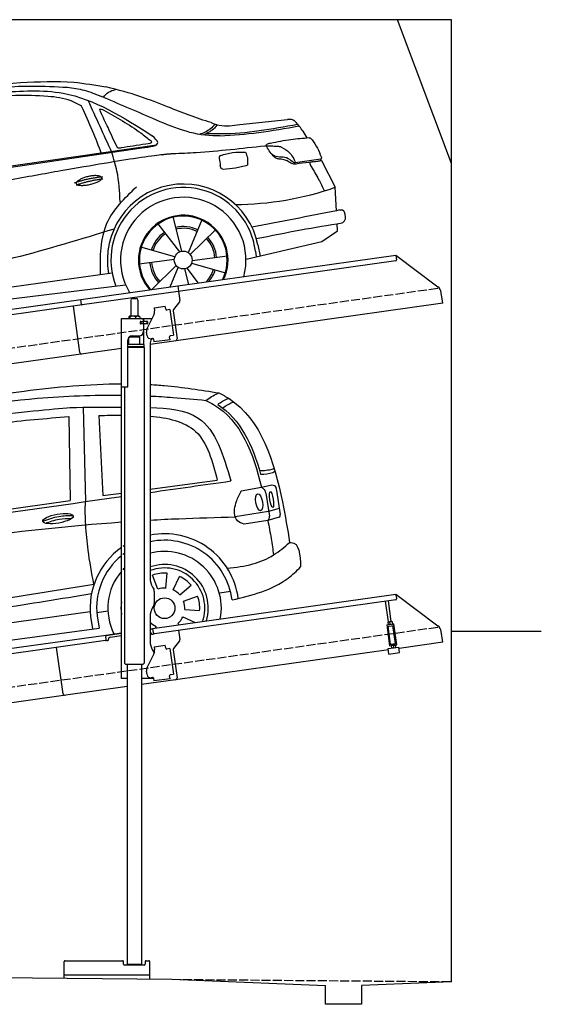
# Model space of a CAD drawing. Extents: x 199 to 6000, y -225 to 5250.
# Tile 3 of 3: x 3100 to 6000, y -225 to 5250. Entities that reach past the tile are written whole.
import ezdxf

# ---------------------------------------------------------------- set-up
doc = ezdxf.new("R2010")
doc.units = 0
doc.header["$LTSCALE"] = 10
doc.header["$MEASUREMENT"] = 0
doc.linetypes.add('GEN3', pattern=[6.25, 5, -1.25])
doc.layers.get('0').update_dxf_attribs({"linetype": 'CONTINUOUS'})
for name, color, linetype in [('3', 6, 'GEN3'), ('CAR', 1, 'CONTINUOUS'), ('SICHTBARE_KANTEN_DIN_', 7, 'CONTINUOUS')]:
    doc.layers.add(name, color=color, linetype=linetype)
doc.layers.add('AM_0', color=7, linetype='CONTINUOUS', lineweight=30)

# ---------------------------------------------------------------- blocks, each defined once
blk = doc.blocks.new('car_150_')
at = {"layer": 'CAR'}
for p, q in [((6993.7, 5277.2), (7129.2, 5288.8)), ((8349.8, 5065.2), (8614.8, 5095.9)), ((5703.5, 4603.8), (7806, 4931.3)), ((5748.6, 4619.9), (7887.1, 4949.3)), ((8659.8, 4857.1), (8801.1, 4877.5)), ((8805, 4869.2), (8883.2, 4720.4)), ((8891.2, 4589.9), (8883.2, 4720.4)), ((8033.2, 4358.3), (7982.9, 4548.5)), ((7897.5, 4510.1), (8019.3, 4353.9)), ((8143.1, 4534), (8068.7, 4350.5)), ((8898.1, 4478.2), (8895.6, 4518.3)), ((8079.5, 4340.6), (8219, 4479.2)), ((8810.7, 4417.6), (8898.1, 4478.2)), ((8391.6, 4316.2), (8810.7, 4417.6)), ((8455.6, 4397.8), (8469.1, 4334.6)), ((7994.7, 4327.2), (7804.9, 4378.7)), ((8286.5, 4333.3), (8090.4, 4305.9)), ((8442.3, 4361.7), (8446.4, 4329.7)), ((7795.4, 4285.5), (7991.5, 4312.9)), ((8002.4, 4278.2), (7867.9, 4144.6)), ((8087.2, 4291.6), (8277, 4240.1)), ((7646, 4233.7), (5761.2, 3956.2)), ((7969.2, 4159.6), (8013.2, 4268.3)), ((8048.7, 4260.5), (8071.6, 4173.8)), ((8127.2, 4182.1), (8062.7, 4264.8)), ((5689.3, 3904.2), (7721.3, 4169.7))]:
    blk.add_line(p, q, dxfattribs=at)
blk.add_circle((8041, 4309.4), 49.6, dxfattribs=at)
for centre, radius, start, end in [((8042.2, 4309.4), 422.7, 12.065, 190.707), ((8042.2, 4309.4), 403.4, 7.4461, 201.5292), ((8307.4, 6330.9), 1710.3, 270.6601, 289.6726), ((8041, 4309.4), 348.9, 345.0424, 211.6777), ((8041, 4309.4), 249, 334.6275, 221.995), ((8041, 4309.4), 244.1, 333.8517, 222.7626), ((8041, 4309.4), 186.2, 64.7762, 103.2667), ((8041, 4309.4), 186.2, 124.7762, 163.2667), ((8041, 4309.4), 176.5, 124.6018, 163.1816), ((8041, 4309.4), 176.5, 64.6018, 103.1816), ((8041, 4309.4), 186.2, 4.7762, 43.2667), ((8041, 4309.4), 176.5, 4.6018, 43.1816), ((8041, 4309.4), 186.2, 184.7762, 223.2667), ((8041, 4309.4), 176.5, 184.6018, 223.1816), ((8041, 4309.4), 176.5, 316.6896, 343.1816), ((8041, 4309.4), 186.2, 320.3371, 343.2667)]:
    blk.add_arc(centre, radius, start, end, dxfattribs=at)
for points, degree, knots in [([(6590.3, 5194.3), (6790.1, 5231.4), (7055.2, 5280.6), (7323.2, 5267.8), (7389.2, 5264.7)], 3, [0, 0, 0, 0, 605.994997, 803.781644, 803.781644, 803.781644, 803.781644]), ([(7129.2, 5288.8), (7228.1, 5294.9), (7387.4, 5304.7), (7544.3, 5278.3), (7603.8, 5268.4)], 3, [0, 0, 0, 0, 296.050466, 476.332401, 476.332401, 476.332401, 476.332401]), ([(7389.2, 5264.7), (7420.8, 5260.7), (7486.1, 5252.6), (7547.1, 5227.9), (7578.6, 5215.1)], 3, [0, 0, 0, 0, 95.129403, 196.544102, 196.544102, 196.544102, 196.544102]), ([(8191, 5074.7), (8107.9, 5098.3), (7930.3, 5167), (7746.4, 5237.4), (7603.8, 5268.4)], 3, [5.571538, 5.571538, 5.571538, 5.571538, 32.165526, 64.936902, 64.936902, 64.936902, 64.936902]), ([(7280.4, 5213.4), (7220.4, 5216.3), (7078, 5223.2), (6937, 5200.9), (6855.4, 5188)], 3, [0, 0, 0, 0, 179.578451, 426.729981, 426.729981, 426.729981, 426.729981]), ([(7010.2, 5233), (7130.8, 5242.4), (7438, 5266.3), (7702.5, 5100), (7863.2, 4999)], 3, [0, 0, 0, 0, 355.261483, 904.814862, 904.814862, 904.814862, 904.814862]), ([(7469.5, 5159.8), (7450.1, 5170.8), (7392.1, 5203.7), (7325, 5209.6), (7280.4, 5213.4)], 3, [0, 0, 0, 0, 66.345015, 198.470892, 198.470892, 198.470892, 198.470892]), ([(8238.8, 5002.4), (8225.9, 5001.9), (8097.3, 4997.4), (7874.9, 5091.2), (7673.8, 5175.3), (7578.6, 5215.1)], 3, [0, 0, 0, 0, 38.601997, 385.248101, 697.121472, 697.121472, 697.121472, 697.121472]), ([(7590.1, 5210.4), (7598.8, 5221.2), (7616.6, 5243), (7643.8, 5250.6), (7657.5, 5254.4)], 3, [0, 0, 0, 0, 40.483158, 82.304269, 82.304269, 82.304269, 82.304269]), ([(7582.2, 4896.4), (7565.7, 4939), (7531.3, 5028.2), (7490.7, 5114.7), (7469.5, 5159.8)], 3, [0, 0, 0, 0, 136.989327, 286.582756, 286.582756, 286.582756, 286.582756]), ([(7575.1, 5131.1), (7572.7, 5136.8), (7566.4, 5151.1), (7582.7, 5144.2), (7592.5, 5140)], 3, [0, 0, 0, 0, 14.214257, 36.026738, 36.026738, 36.026738, 36.026738]), ([(7668, 4935.3), (7650.2, 4969.8), (7620.8, 5036.6), (7588.5, 5099.8), (7575.1, 5131.1)], 3, [2.591518, 2.591518, 2.591518, 2.591518, 14.396583, 24.038621, 24.038621, 24.038621, 24.038621]), ([(7592.5, 5140), (7663.4, 5100.7), (7754.6, 5050.2), (7836.7, 4986.2), (7855.1, 4971.8)], 3, [0, 0, 0, 0, 242.296972, 312.074439, 312.074439, 312.074439, 312.074439]), ([(8659.2, 5083.2), (8653.8, 5087.2), (8640.8, 5096.8), (8624.4, 5096.2), (8614.8, 5095.9)], 3, [0, 0, 0, 0, 19.609343, 47.348199, 47.348199, 47.348199, 47.348199]), ([(8213.4, 5067), (8204.8, 5057.5), (8180.8, 5030.7), (8147.4, 5016.7), (8125.8, 5007.6)], 3, [0, 0, 0, 0, 37.936628, 106.922734, 106.922734, 106.922734, 106.922734]), ([(8224.6, 5063.8), (8219.5, 5057.3), (8207.5, 5042.1), (8182.3, 5022), (8161, 5011.9), (8149.7, 5006.6)], 3, [0, 0, 0, 0, 24.71914, 58.083873, 95.394075, 95.394075, 95.394075, 95.394075]), ([(8163.6, 5014.3), (8190.3, 5013.8), (8360.5, 5010.7), (8528.5, 5042.5), (8670.3, 5069.3)], 3, [0, 0, 0, 0, 79.824219, 510.28314, 510.28314, 510.28314, 510.28314]), ([(8191, 5074.7), (8205.8, 5069.3), (8256.7, 5050.7), (8311.1, 5059.2), (8349.8, 5065.2)], 3, [0, 0, 0, 0, 46.804205, 160.961784, 160.961784, 160.961784, 160.961784]), ([(8240.9, 5001), (8312.1, 5006.7), (8458.8, 5018.5), (8603.3, 5046.3), (8677.8, 5060.7)], 3, [0, 0, 0, 0, 213.973217, 441.202015, 441.202015, 441.202015, 441.202015]), ([(8723.8, 4994.4), (8716.5, 5006.5), (8697.8, 5038.1), (8673.9, 5066), (8659.2, 5083.2)], 3, [0, 0, 0, 0, 42.278278, 110.016544, 110.016544, 110.016544, 110.016544]), ([(7806, 4931.3), (7851.9, 4937.1), (7921.3, 4946), (7877.9, 4985.6), (7863.2, 4999)], 3, [0, 0, 0, 0, 93.644646, 141.842533, 141.842533, 141.842533, 141.842533]), ([(8521.1, 4963.5), (8558.7, 4971.4), (8629.4, 4986.3), (8701.3, 4992.4), (8734.9, 4995.3)], 3, [0, 0, 0, 0, 115.283952, 216.335245, 216.335245, 216.335245, 216.335245]), ([(8734.9, 4995.3), (8735.5, 4995.3), (8742.3, 4994.7), (8774, 4959.5), (8789.9, 4921.4), (8803.6, 4888.9)], 3, [0, 0, 0, 0, 1.734697, 20.495648, 128.700618, 128.700618, 128.700618, 128.700618]), ([(7690.7, 4930.9), (7682.9, 4929), (7673.3, 4926.7), (7668.9, 4934), (7668, 4935.3)], 3, [0, 0, 0, 0, 20.033107, 24.561149, 24.561149, 24.561149, 24.561149]), ([(7827.4, 4952.7), (7804.1, 4948.8), (7758.6, 4941.2), (7712.9, 4934.3), (7690.7, 4930.9)], 3, [0, 0, 0, 0, 70.948783, 138.444185, 138.444185, 138.444185, 138.444185]), ([(7855.1, 4971.8), (7856.9, 4969.4), (7866.6, 4956.8), (7844.9, 4954.5), (7827.4, 4952.7)], 3, [0, 0, 0, 0, 8.218705, 42.579443, 42.579443, 42.579443, 42.579443]), ([(8489.1, 4946.9), (8362.2, 4931.3), (8192.7, 4910.5), (8022.3, 4901.3), (7979.4, 4899)], 3, [0, 0, 0, 0, 383.276615, 511.9713, 511.9713, 511.9713, 511.9713]), ([(8499.4, 4953.2), (8499.6, 4954.1), (8500.1, 4956.8), (8502.7, 4957.8), (8504.4, 4958.4)], 3, [0, 0, 0, 0, 2.821477, 7.666518, 7.666518, 7.666518, 7.666518]), ([(8514.3, 4920.1), (8507.6, 4929.7), (8500.3, 4940.1), (8499.5, 4952.2), (8499.4, 4953.2)], 3, [0, 0, 0, 0, 33.566473, 36.446484, 36.446484, 36.446484, 36.446484]), ([(8504.4, 4958.4), (8507.8, 4959.8), (8513.2, 4962), (8519, 4963.1), (8521.1, 4963.5)], 3, [0, 0, 0, 0, 10.993467, 17.505662, 17.505662, 17.505662, 17.505662]), ([(8578.5, 4942.4), (8595.8, 4933.8), (8633.1, 4915.4), (8650.5, 4877.5), (8659.8, 4857.1)], 3, [0, 0, 0, 0, 56.143574, 121.02194, 121.02194, 121.02194, 121.02194]), ([(7687.8, 4631.1), (7684.2, 4688.1), (7678.4, 4781.5), (7650.4, 4870.6), (7639.4, 4905.3)], 3, [0, 0, 0, 0, 170.454794, 279.374153, 279.374153, 279.374153, 279.374153]), ([(8245.8, 4892.2), (8242.8, 4891.2), (8235.4, 4888.9), (8236.5, 4880.8), (8237.1, 4876.1)], 3, [0, 0, 0, 0, 8.69426, 20.870259, 20.870259, 20.870259, 20.870259]), ([(8244.9, 4892.1), (8266.5, 4899), (8311.3, 4913.4), (8358.3, 4912.8), (8382.6, 4912.4)], 3, [0, 0, 0, 0, 67.706114, 140.005181, 140.005181, 140.005181, 140.005181]), ([(8382.6, 4912.4), (8386.9, 4901.5), (8396, 4877.8), (8394.2, 4852.5), (8393.3, 4838.9)], 3, [0, 0, 0, 0, 34.900949, 75.090232, 75.090232, 75.090232, 75.090232]), ([(8645.2, 4860.1), (8634.4, 4868.9), (8603, 4892.4), (8542.9, 4879.7), (8521, 4910.7), (8514.3, 4920.1)], 3, [0.658544, 0.658544, 0.658544, 0.658544, 4.748765, 12.290755, 15.589596, 15.589596, 15.589596, 15.589596]), ([(8581.1, 4874.9), (8574.1, 4874.8), (8553.6, 4874.6), (8539.3, 4890.4), (8529.9, 4900.7)], 3, [0, 0, 0, 0, 20.376363, 59.606847, 59.606847, 59.606847, 59.606847]), ([(8629.7, 4855.7), (8623.1, 4860), (8608.2, 4869.6), (8590.8, 4873), (8581.1, 4874.9)], 3, [0, 0, 0, 0, 23.382166, 52.652276, 52.652276, 52.652276, 52.652276]), ([(8803.6, 4888.9), (8804.6, 4886.7), (8806.7, 4882.3), (8803, 4879.1), (8801.1, 4877.5)], 3, [0, 0, 0, 0, 6.560892, 13.117252, 13.117252, 13.117252, 13.117252]), ([(8260.3, 4814.7), (8256.8, 4815.3), (8246, 4817.1), (8244, 4829), (8242.7, 4837)], 3, [0, 0, 0, 0, 9.934216, 31.059147, 31.059147, 31.059147, 31.059147]), ([(8393.3, 4838.9), (8371.3, 4832.7), (8327.5, 4820.2), (8282.1, 4816.4), (8259.4, 4814.5)], 3, [0, 0, 0, 0, 68.25117, 136.398239, 136.398239, 136.398239, 136.398239]), ([(8664.2, 4847.7), (8660, 4847.2), (8647.9, 4845.9), (8636.9, 4851.8), (8629.7, 4855.7)], 3, [0, 0, 0, 0, 12.334473, 36.077303, 36.077303, 36.077303, 36.077303]), ([(8645.2, 4860.1), (8647, 4858.9), (8651.5, 4856.3), (8656.7, 4856.7), (8659.8, 4857.1)], 3, [0.11133, 0.11133, 0.11133, 0.11133, 0.733961, 1.64284, 1.64284, 1.64284, 1.64284]), ([(8752.5, 4860.5), (8727.9, 4857.2), (8698.8, 4853.2), (8669.8, 4848.6), (8664.2, 4847.7)], 3, [0, 0, 0, 0, 7.10149, 8.807008, 8.807008, 8.807008, 8.807008]), ([(8759.3, 4861.5), (8751.5, 4860.6), (8734.7, 4858.6), (8743.2, 4843.3), (8747.8, 4835.1)], 3, [0, 0, 0, 0, 18.78232, 40.52492, 40.52492, 40.52492, 40.52492]), ([(8747.8, 4835.1), (8762.5, 4811.6), (8789.4, 4768.5), (8811, 4722.5), (8820.8, 4701.6)], 3, [0, 0, 0, 0, 83.27798, 152.299671, 152.299671, 152.299671, 152.299671]), ([(8757.3, 4861.2), (8766.9, 4862.5), (8782.9, 4864.6), (8798.7, 4867.9), (8805, 4869.2)], 3, [0, 0, 0, 0, 29.138804, 48.348385, 48.348385, 48.348385, 48.348385]), ([(7442.5, 4729.7), (7440.4, 4737.7), (7458.8, 4757), (7537.7, 4789), (7634.5, 4769.9), (7553.7, 4725.9), (7469.8, 4714.2), (7444.6, 4721.7), (7442.5, 4729.7)], 5, [0, 0, 0, 0, 0, 0, 0.300106, 0.500106, 0.700106, 1, 1, 1, 1, 1, 1]), ([(7581.1, 4224.1), (7579.8, 4324.9), (7577.1, 4516.8), (7713.1, 4650.8), (7777.7, 4714.5)], 3, [0, 0, 0, 0, 288.299349, 549.189347, 549.189347, 549.189347, 549.189347]), ([(8935.7, 4582.7), (8934.4, 4584.7), (8925.5, 4598.3), (8907, 4593.8), (8891.2, 4589.9)], 3, [0, 0, 0, 0, 6.947087, 47.332504, 47.332504, 47.332504, 47.332504]), ([(8922.6, 4523), (8927.9, 4526.8), (8946.9, 4540.2), (8940.4, 4564.9), (8935.7, 4582.7)], 3, [0, 0, 0, 0, 18.607322, 66.126339, 66.126339, 66.126339, 66.126339]), ([(8446.2, 4431.7), (8528.5, 4449), (8686.8, 4482.3), (8846.1, 4509.8), (8922.6, 4523)], 3, [0, 0, 0, 0, 252.396589, 485.064773, 485.064773, 485.064773, 485.064773]), ([(7654.8, 4478.5), (7470.6, 4420.5), (6844.5, 4223.3), (6193.7, 4129.8), (5734.4, 4063.7)], 3, [0, 0, 0, 0, 579.00444, 1967.110779, 1967.110779, 1967.110779, 1967.110779])]:
    blk.add_open_spline(points, degree=degree, knots=knots, dxfattribs=at)
for points, degree in [([(7639.4, 4905.3), (7594.8, 5000.9), (7550.3, 5096.5), (7505.7, 5192.1)], 3), ([(8578.5, 4942.4), (8576.8, 4945.2), (8489.1, 4946.9)], 2), ([(7979.4, 4899), (7725, 4888.3), (5338.8, 4399.4)], 2), ([(8237.1, 4876.1), (8239, 4863.1), (8240.8, 4850), (8242.7, 4837)], 3), ([(8805, 4869.2), (8803.7, 4871.9), (8802.4, 4874.7), (8801.1, 4877.5)], 3), ([(7432.9, 4733.6), (7502, 4760.2), (7591.2, 4770)], 2), ([(7441.9, 4722), (7513, 4747.3), (7590.2, 4757.9)], 2), ([(8891.2, 4589.9), (8734.4, 4558.1), (8577.5, 4526.3), (8420.6, 4494.5)], 3)]:
    blk.add_open_spline(points, degree=degree, dxfattribs=at)
blk = doc.blocks.new('CAR_EG')
at = {"layer": 'CAR'}
for p, q in [((34639.7, 2740.1), (34652.1, 2215)), ((34559.8, 2688), (34567.6, 2220.6)), ((34726.8, 2694.7), (34748.7, 2249.2)), ((35011.8, 2284.1), (35385, 2333.6)), ((35630.7, 2294.7), (35688.5, 2309)), ((34748.7, 2249.2), (34851.8, 2262.9)), ((35518.8, 2275.9), (35630.7, 2294.7)), ((35655.1, 2262.7), (35674.7, 2133.9)), ((35714.1, 2277.1), (35734.7, 2143.7)), ((33852.2, 2120.1), (34567.6, 2220.6)), ((35670.5, 2160.2), (35485.3, 2130)), ((35729.9, 2176.6), (35670.5, 2160.2)), ((35666.2, 2110), (35534.7, 2089.5)), ((35729.3, 2128.1), (35666.2, 2110)), ((35100, 1734.4), (35105.8, 1817.4)), ((35053.8, 1727.9), (35025.3, 1806.1)), ((35139.6, 1724.2), (35174.8, 1799.6)), ((35176.9, 1696.1), (35239.7, 1750.7)), ((35399.1, 1708.7), (35459.1, 1717.1)), ((35197.6, 1660.9), (35275.8, 1689.3)), ((32765, 1337.2), (34678.2, 1603.8)), ((34716.5, 1598.7), (34776.5, 1607.1)), ((34980.2, 1630.3), (34978.9, 1630.4)), ((35204.1, 1614.6), (35287.1, 1608.8)), ((34680.4, 1576.3), (34691.1, 1507.2)), ((34716.8, 1579.5), (34728.2, 1512.2)), ((35165.8, 1537.8), (35172.3, 1530.2)), ((35193.9, 1575), (35262.7, 1542.9)), ((32742.6, 1242.5), (34728.2, 1512.2)), ((35044.7, 1520.8), (35040.5, 1511.7))]:
    blk.add_line(p, q, dxfattribs=at)
blk.add_circle((35092.2, 1622.5), 57.7, dxfattribs=at)
for centre, radius, start, end in [((35091.7, 1622.4), 413.9, 7.4502, 101.132), ((35091.7, 1622.4), 413.9, 122.5773, 124.0774), ((35092.1, 1622.5), 377.8, 6.9984, 102.2781), ((35091.7, 1622.4), 413.9, 125.4253, 186.406), ((35092.1, 1622.5), 377.8, 126.2281, 127.9499), ((35092.2, 1622.5), 315.6, 349.0523, 104.7507), ((35092.1, 1622.5), 377.8, 129.5051, 186.5391), ((35092.2, 1622.5), 242.9, 343.0405, 109.3227), ((35092.2, 1622.5), 315.6, 139.5971, 206.9477), ((35092.2, 1622.5), 315.6, 135.0283, 137.4054), ((35092.2, 1622.5), 223.8, 340.7386, 111.0496), ((35092.2, 1622.5), 195.4, 86, 110), ((35092.2, 1622.5), 195.4, 41, 65), ((35092.2, 1622.5), 112.2, 86, 110), ((35092.2, 1622.5), 112.2, 41, 65), ((35092.2, 1622.5), 242.9, 171.7421, 188.2579), ((35092.2, 1622.5), 112.2, 356, 20), ((35092.2, 1622.5), 195.4, 356, 20), ((35092.2, 1622.5), 112.2, 224.2663, 245), ((35092.2, 1622.5), 112.2, 311, 335)]:
    blk.add_arc(centre, radius, start, end, dxfattribs=at)
for centre, major_axis, ratio in [((35618.1, 2211.7), (-7.7, 47.6), 0.380274), ((35686.7, 2227.1), (-7.2, 44.5), 0.21161), ((34499.5, 2120.6), (-85, -15.3), 0.28676)]:
    blk.add_ellipse(centre, major_axis=major_axis, ratio=ratio, dxfattribs=at)
for points, knots in [([(33596.2, 2718.6), (33833.8, 2759.2), (34248.6, 2830.2), (34671.7, 2869.7), (34851.8, 2870.2)], [0, 0, 0, 0, 724.09838, 1264.268143, 1264.268143, 1264.268143, 1264.268143]), ([(35011.8, 2866.1), (35038.1, 2864.7), (35166.1, 2855.5), (35293.3, 2835.6), (35394.4, 2819.7)], [1424.465745, 1424.465745, 1424.465745, 1424.465745, 1503.595542, 1810.064944, 1810.064944, 1810.064944, 1810.064944]), ([(33641.3, 2687.7), (33888.6, 2727.9), (34289.4, 2793.1), (34696.2, 2808.8), (34851.8, 2807)], [0, 0, 0, 0, 750.99467, 1217.35525, 1217.35525, 1217.35525, 1217.35525]), ([(35011.8, 2802.3), (35054.1, 2800.3), (35157.6, 2794), (35260.7, 2784.1), (35321.7, 2778.2)], [1377.255793, 1377.255793, 1377.255793, 1377.255793, 1504.323614, 1688.05271, 1688.05271, 1688.05271, 1688.05271]), ([(35321.7, 2778.2), (35342.8, 2792.7), (35366, 2808.7), (35392, 2818.8), (35394.4, 2819.7)], [0, 0, 0, 0, 76.349046, 83.782466, 83.782466, 83.782466, 83.782466]), ([(35394.4, 2819.7), (35413.4, 2809.6), (35623.4, 2697.4), (35727.5, 2349.6), (35775.9, 2061.2), (35787.3, 1987)], [0, 0, 0, 0, 64.276315, 710.727442, 938.589682, 938.589682, 938.589682, 938.589682]), ([(33203.6, 2456.4), (33274.2, 2503.5), (33505.2, 2604.9), (34003.4, 2687.4), (34469.5, 2730.1), (34567.3, 2738.8)], [0, 0, 0, 0, 57.768711, 889.406275, 1467.79431, 1467.79431, 1467.79431, 1467.79431]), ([(35011.8, 2738.7), (35109.5, 2735.6), (35350.5, 2712.4), (35419.6, 2471.8), (35460.3, 2330)], [442.147822, 442.147822, 442.147822, 442.147822, 716.95363, 1111.278446, 1111.278446, 1111.278446, 1111.278446]), ([(35321.7, 2778.2), (35336.3, 2770.8), (35510.1, 2682.4), (35587.5, 2480.4), (35630.7, 2294.7)], [0, 0, 0, 0, 48.860332, 582.287096, 582.287096, 582.287096, 582.287096]), ([(35387.3, 2755), (35405.2, 2768.5), (35425, 2782.3), (35447.9, 2789.2), (35447.9, 2789.2)], [11.054346, 11.054346, 11.054346, 11.054346, 77.145156, 82.826799, 82.826799, 82.826799, 82.826799]), ([(35415.1, 2735.6), (35432.4, 2748.6), (35451.7, 2761.7), (35473.8, 2768.4), (35477.3, 2769.4)], [13.409392, 13.409392, 13.409392, 13.409392, 77.145156, 82.826799, 82.826799, 82.826799, 82.826799]), ([(33855.2, 2598.7), (33961.7, 2617.6), (34195, 2659.1), (34431.3, 2677.8), (34559.8, 2688)], [0, 0, 0, 0, 324.185882, 710.565468, 710.565468, 710.565468, 710.565468]), ([(35011.8, 2690), (35108.9, 2682.3), (35306.7, 2639.4), (35358.1, 2438.7), (35385, 2333.6)], [277.078801, 277.078801, 277.078801, 277.078801, 547.768352, 845.442932, 845.442932, 845.442932, 845.442932]), ([(35620, 2390.1), (35643.9, 2386.1), (35679.3, 2392.1), (35696.9, 2398.4), (35700.1, 2401.6)], [16.339016, 16.339016, 16.339016, 16.339016, 83.836398, 97.62384, 97.62384, 97.62384, 97.62384]), ([(35626.2, 2367.7), (35650.3, 2368), (35676.3, 2369.6), (35702.4, 2381.4), (35706.2, 2383.7)], [14.612863, 14.612863, 14.612863, 14.612863, 83.836398, 97.62384, 97.62384, 97.62384, 97.62384]), ([(35688.3, 2309.2), (35693.6, 2308.1), (35709.1, 2304.7), (35712.1, 2288.1), (35714.1, 2277.1)], [0, 0, 0, 0, 15.105317, 44.64506, 44.64506, 44.64506, 44.64506]), ([(35534.7, 2089.5), (35521, 2094.1), (35499.1, 2101.5), (35473.5, 2149.2), (35486.8, 2212.3), (35509.3, 2257.1), (35518.8, 2275.9)], [0, 0, 0, 0, 41.338963, 66.388398, 154.515785, 218.271425, 218.271425, 218.271425, 218.271425]), ([(35630.7, 2294.7), (35634.1, 2292.5), (35645.7, 2285.2), (35651.1, 2272.1), (35654.9, 2263)], [0, 0, 0, 0, 11.938041, 40.636138, 40.636138, 40.636138, 40.636138]), ([(34653.8, 2086.3), (34652.7, 2107), (34650.4, 2149.9), (34651.5, 2192.8), (34652.1, 2215)], [0, 0, 0, 0, 62.134738, 128.77888, 128.77888, 128.77888, 128.77888]), ([(34414.7, 2105.9), (34444.4, 2117), (34498.7, 2137.2), (34556.5, 2137.7), (34582.7, 2138)], [0, 0, 0, 0, 94.349912, 172.189199, 172.189199, 172.189199, 172.189199]), ([(35729.9, 2128.6), (35731.5, 2130.3), (35735.3, 2134.4), (35735, 2140), (35734.8, 2143.3)], [0, 0, 0, 0, 6.733157, 16.071322, 16.071322, 16.071322, 16.071322]), ([(32657.7, 1810.8), (32801.3, 1833.7), (33529.6, 1949.8), (34261.4, 2059.7), (34851.8, 2102.1)], [0, 0, 0, 0, 436.512598, 2212.794207, 2212.794207, 2212.794207, 2212.794207]), ([(34429.5, 2094.8), (34454.7, 2104.1), (34502, 2120.2), (34552, 2121.5), (34575.3, 2121.7)], [14.4466, 14.4466, 14.4466, 14.4466, 94.349912, 163.782287, 163.782287, 163.782287, 163.782287]), ([(34699.2, 1755.6), (34687.1, 1818.8), (34666.1, 1928.2), (34657.5, 2039.3), (34653.8, 2086.3)], [0, 0, 0, 0, 192.694408, 334.004566, 334.004566, 334.004566, 334.004566]), ([(35011.8, 2112.5), (35064.7, 2115.5), (35222.4, 2123.3), (35380.3, 2127.3), (35485.3, 2130)], [2373.184352, 2373.184352, 2373.184352, 2373.184352, 2532.063256, 2847.072184, 2847.072184, 2847.072184, 2847.072184]), ([(35666.2, 2110), (35669, 2112.8), (35675.5, 2119.3), (35675, 2128.6), (35674.7, 2133.9)], [0, 0, 0, 0, 11.437525, 26.438325, 26.438325, 26.438325, 26.438325]), ([(35666.2, 2110), (35672.7, 2076.7), (35685, 2013.1), (35693.7, 1949), (35697.9, 1918.4)], [0, 0, 0, 0, 101.656984, 194.273962, 194.273962, 194.273962, 194.273962]), ([(35441.3, 1844.4), (35489, 1850), (35578.3, 1860.3), (35697.6, 1911.2), (35758.5, 1962.6), (35787.2, 1987)], [0, 0, 0, 0, 143.496133, 268.98521, 381.663458, 381.663458, 381.663458, 381.663458]), ([(35787.2, 1987), (35790.1, 1987.2), (35842.2, 1991.7), (35845.3, 1919.7), (35848.1, 1851.6)], [0, 0, 0, 0, 8.375582, 154.052329, 154.052329, 154.052329, 154.052329]), ([(35467.1, 1668.5), (35579.2, 1695.7), (35722.4, 1730.4), (35825.7, 1830), (35848.1, 1851.6)], [0, 0, 0, 0, 334.651477, 427.31153, 427.31153, 427.31153, 427.31153]), ([(32711.4, 1460.7), (32972.1, 1496.8), (33450.2, 1562.9), (34112.9, 1660.8), (34514.4, 1725.8), (34699.2, 1755.6)], [0, 0, 0, 0, 789.48509, 1447.853915, 2009.615295, 2009.615295, 2009.615295, 2009.615295]), ([(32738.3, 1414.9), (32999, 1451), (33477.1, 1517.1), (34126.3, 1613), (34514.4, 1675.6), (34685.8, 1703.3)], [0, 0, 0, 0, 789.48509, 1447.853915, 1968.782349, 1968.782349, 1968.782349, 1968.782349])]:
    blk.add_open_spline(points, degree=3, knots=knots, dxfattribs=at)
for points in [[(34567.3, 2738.8), (34660.7, 2740.2), (34754.2, 2741.5), (34851.8, 2741.2)], [(35387.3, 2755), (35513.1, 2675.3), (35581.5, 2528.6), (35626.2, 2367.7)], [(34726.8, 2694.7), (34767.9, 2695), (34809.1, 2695.3), (34851.8, 2695.1)], [(35011.8, 2266.3), (35161.3, 2287.5), (35310.8, 2308.7), (35460.3, 2330)], [(32710, 1939.3), (33423.9, 2040.7), (34137.9, 2142.1), (34851.8, 2243.5)]]:
    blk.add_open_spline(points, degree=3, dxfattribs=at)

msp = doc.modelspace()

# ---------------------------------------------------------------- linework, layer by layer
for p, q in [((5499.5, 4450), (5199.5, 5250)), ((3978.5, 3769.4), (5191.6, 3939.9)), ((5190.8, 3909.5), (3979.7, 3739.3)), ((5191.6, 3939.9), (5195.1, 3915.1)), ((5191.6, 3939.9), (5423.5, 3765.1)), ((3438.7, 3694.5), (3978.4, 3770.4)), ((3979.7, 3739.3), (3446, 3664.3)), ((3978.4, 3770.4), (3982.7, 3739.7)), ((3982.7, 3739.7), (3989.8, 3689.3)), ((5451.2, 3673.4), (5443, 3732.1)), ((960, 3345.2), (3438.8, 3693.6)), ((3442.6, 3666.8), (3438.7, 3694.5)), ((3716.7, 3690.6), (3716.7, 3600.6)), ((3726.7, 3700.6), (3746.7, 3700.6)), ((3756.7, 3690.6), (3756.7, 3600.6)), ((5451.2, 3673.4), (3824.7, 3444.8)), ((3987.9, 3681.9), (3954.5, 3637.7)), ((3446, 3664.3), (960, 3314.9)), ((3434.6, 3400.1), (3398.4, 3657.6)), ((3846.7, 3647.9), (3909, 3656.6)), ((3846.7, 3647.9), (3848.9, 3632)), ((3849.5, 3627.8), (3848.9, 3632)), ((3911.3, 3640.8), (3909, 3656.6)), ((3911.3, 3640.8), (3911.4, 3639.8)), ((3917.1, 3635.6), (3918, 3635.7)), ((3933.9, 3637.9), (3918, 3635.7)), ((3933.9, 3637.9), (3953.9, 3495.3)), ((3952.6, 3630.3), (3974.3, 3476)), ((3664.7, 3587.6), (3836.1, 3587.6)), ((3664.7, 3207.6), (3664.7, 3587.6)), ((3706.8, 3598.2), (3706.8, 3587.6)), ((3727.5, 3600.6), (3709.5, 3600.6)), ((3712.5, 3598.2), (3712.5, 3587.6)), ((3754.5, 3600.6), (3727.5, 3600.6)), ((3742.5, 3598.2), (3742.5, 3587.6)), ((3764.2, 3600.6), (3754.5, 3600.6)), ((3766.6, 3598.2), (3766.6, 3587.6)), ((3773.4, 3571.6), (3769.7, 3571.6)), ((3807.7, 3559.6), (3769.8, 3559.6)), ((3770.7, 3561.8), (3770.7, 3569)), ((3773.4, 3571.6), (3785.7, 3571.6)), ((3785.7, 3559.1), (3773.4, 3559.1)), ((3773.7, 3571.6), (3773.7, 3559.6)), ((3787.7, 3571.6), (3785.7, 3571.6)), ((3787.7, 3571.6), (3788.7, 3571.6)), ((3788.7, 3577.6), (3788.7, 3574.6)), ((3789.4, 3571.6), (3788.7, 3571.6)), ((3788.7, 3559.6), (3788.7, 3571.6)), ((3807, 3571.6), (3789.4, 3571.6)), ((3789.7, 3572.1), (3789.7, 3587.6)), ((3808.7, 3572.1), (3789.7, 3572.1)), ((3789.7, 3444.7), (3789.7, 3559.1)), ((3808.7, 3559.1), (3789.7, 3559.1)), ((3807, 3571.6), (3807.7, 3571.6)), ((3807.7, 3559.6), (3807.7, 3571.6)), ((3808.5, 3533.5), (3846, 3607.1)), ((3809.7, 3571.1), (3809.7, 3560.1)), ((3788.7, 3556.1), (3788.7, 3517.6)), ((3807.8, 3493), (3805.1, 3512.8)), ((3700.7, 3210.6), (3700.7, 3467.6)), ((3766.7, 3484.6), (3706.7, 3483.9)), ((3706.7, 3444.7), (3706.7, 3483.9)), ((3718.7, 3484), (3718.7, 3491.6)), ((3725.7, 3492.6), (3763.7, 3492.6)), ((3754.7, 3484.5), (3754.7, 3492.6)), ((3766.7, 3444.6), (3766.7, 3484.6)), ((3824.7, 3452.6), (3824.7, 2144.3)), ((3838.4, 3477.1), (3830.4, 3475.9)), ((3844, 3472.8), (3846.1, 3457.9)), ((3935.2, 3470.5), (3846.1, 3457.9)), ((3932.8, 3487.3), (3933, 3486.3)), ((3935.2, 3470.5), (3933, 3486.3)), ((3938.1, 3493.1), (3937.1, 3493)), ((3938.1, 3493.1), (3953.9, 3495.3)), ((3664.7, 3422.4), (960, 3042.2)), ((3791.7, 3444.6), (3700.7, 3444.6)), ((3791.7, 3431.4), (3700.7, 3431.4)), ((3788.7, 3429.6), (3700.7, 3429.6)), ((3791.7, 3427.9), (3700.7, 3427.9)), ((3788.7, 3429.6), (3791.7, 3431.4)), ((3788.7, 3429.6), (3791.7, 3427.9)), ((3789.7, 3429.1), (3789.7, 3430.2)), ((3791.7, 3431.4), (3791.7, 3444.6)), ((3791.7, 3427.9), (3791.8, 1671.7)), ((3664.7, 1587.6), (3664.7, 3207.6)), ((3664.7, 3207.6), (3697.7, 3207.6)), ((3681.7, 3207.6), (3681.8, 1671.6)), ((3838.1, 2094.3), (3844.4, 2083.4)), ((3824.7, 1862.8), (5191.6, 2054.9)), ((3847.7, 2070.9), (3847.7, 2004.3)), ((5192.7, 2047), (5191.6, 2054.9)), ((5191.6, 2054.9), (5423.5, 1880.1)), ((5192.7, 2047), (5195.1, 2030.1)), ((3844.4, 1991.8), (3838.1, 1981)), ((5190.8, 2024.5), (3849, 1835.9)), ((5149.6, 1900.9), (5133.4, 2016.4)), ((5165.5, 1903.1), (5149.2, 2018.6)), ((3824.7, 1931), (3824.7, 1794.7)), ((3843.4, 1840.2), (3839.9, 1864.9)), ((5139.8, 1884.5), (5179.4, 1890.1)), ((5139.8, 1884.5), (5156.1, 1768.7)), ((5140.9, 1876.6), (5180.5, 1882.2)), ((5146.4, 1900.4), (5145.7, 1899.9)), ((5145.7, 1899.9), (5147.7, 1886.1)), ((5168.7, 1903.5), (5146.4, 1900.4)), ((5161.3, 1778.5), (5147.4, 1877.5)), ((5148.5, 1885.7), (5147.7, 1886.1)), ((5159.4, 1888.8), (5157.8, 1900.5)), ((5168.7, 1903.5), (5169.5, 1903.2)), ((5169.5, 1903.2), (5171.4, 1889.4)), ((5170.8, 1888.9), (5171.4, 1889.4)), ((5188, 1782.2), (5174, 1881.3)), ((5195.7, 1774.2), (5179.4, 1890.1)), ((960, 1460.2), (3577.5, 1828)), ((3577.5, 1828), (3664.7, 1840.3)), ((3577.5, 1828), (3578.6, 1820.1)), ((3664.7, 1836.3), (3578, 1824.1)), ((3580.9, 1803.3), (3578.6, 1820.1)), ((3601.8, 1816.3), (3664.7, 1825.2)), ((3840.4, 1861), (3824.7, 1858.8)), ((3831, 1838.4), (3831.1, 1837.4)), ((3836.8, 1833.2), (3841.7, 1833.9)), ((3982.7, 1854.7), (3989.8, 1804.3)), ((5451.2, 1788.4), (5443, 1847.1)), ((3576.7, 1797.6), (960, 1429.9)), ((3340.6, 1501.9), (3304.4, 1759.4)), ((3340.6, 1501.9), (3304.4, 1759.4)), ((3584.3, 1797.7), (3589.2, 1798.4)), ((3593.5, 1804), (3593.3, 1805)), ((3846.7, 1762.9), (3909, 1771.6)), ((3846.7, 1762.9), (3848.9, 1747)), ((3911.3, 1755.8), (3909, 1771.6)), ((3911.3, 1755.8), (3911.4, 1754.8)), ((3933.9, 1752.9), (3918, 1750.7)), ((3933.9, 1752.9), (3953.9, 1610.3)), ((3987.9, 1796.9), (3954.5, 1752.7)), ((5148.3, 1752.6), (5207.7, 1761)), ((5152.4, 1722.9), (5148.3, 1752.6)), ((5155, 1776.6), (5194.6, 1782.2)), ((5156.1, 1768.7), (5195.7, 1774.2)), ((5161.3, 1778.5), (5188, 1782.2)), ((5164.8, 1769.9), (5164.1, 1769.4)), ((5164.1, 1769.4), (5166, 1755.6)), ((5166.8, 1755.2), (5166, 1755.6)), ((5166.9, 1778.3), (5166.7, 1779.3)), ((5176.1, 1770), (5177.8, 1758.3)), ((5182.7, 1780.5), (5182.6, 1781.5)), ((5187, 1773), (5187.8, 1772.7)), ((5187.8, 1772.7), (5189.8, 1758.9)), ((5189.1, 1758.4), (5189.8, 1758.9)), ((5211.8, 1731.3), (5207.7, 1761)), ((5451.2, 1788.4), (5208.6, 1754.3)), ((3808.5, 1648.5), (3846, 1722.1)), ((3838.1, 1744.7), (3848.2, 1727.3)), ((3849.5, 1742.8), (3848.9, 1747)), ((3917.1, 1750.6), (3918, 1750.7)), ((3952.6, 1745.3), (3974.3, 1591)), ((5149.2, 1746), (3965.8, 1579.7)), ((5152.4, 1722.9), (5211.8, 1731.3)), ((3688.8, 1664.6), (3681.8, 1671.6)), ((3784.8, 1664.6), (3688.8, 1664.6)), ((3696.8, 1664.6), (3696.9, -1.4)), ((3776.8, 1664.6), (3776.9, -1.3)), ((3784.8, 1664.6), (3791.8, 1671.7)), ((3807.8, 1608), (3805.1, 1627.8)), ((3838.4, 1592.1), (3830.4, 1590.9)), ((3844, 1587.8), (3846.1, 1572.9)), ((3932.8, 1602.3), (3933, 1601.3)), ((3935.2, 1585.5), (3933, 1601.3)), ((3938.1, 1608.1), (3937.1, 1608)), ((3938.1, 1608.1), (3953.9, 1610.3)), ((3696.8, 1541.9), (960, 1157.2)), ((3696.8, 1587.6), (3664.7, 1587.6)), ((3844, 1587.6), (3776.8, 1587.6)), ((3965.8, 1579.7), (3776.8, 1553.1)), ((3935.2, 1585.5), (3846.1, 1572.9)), ((3346.9, -80.3), (3346.9, 12.6)), ((3351.9, 17.6), (3671.9, 17.6)), ((3676.9, -2.4), (3676.9, 12.6)), ((3796.9, 12.6), (3796.9, -2.4)), ((3801.9, 17.6), (3816.9, 17.6)), ((3821.9, 12.6), (3821.9, -84.8)), ((199.5, -50), (3944.5, -86)), ((3791.9, -7.4), (3681.9, -7.4)), ((3697.9, -2.4), (3696.9, -1.4)), ((3697.9, -2.4), (3775.9, -2.4)), ((3710.9, -2.4), (3710.9, -7.4)), ((3762.9, -2.4), (3762.9, -7.4)), ((3775.9, -2.4), (3776.9, -1.3)), ((3821.9, -62.4), (3346.9, -62.4)), ((3944.5, -86), (4799.5, -120.1)), ((5499.5, -100), (4999.1, -120.1)), ((4799.5, -225), (4799.5, -120.1)), ((4999.1, -120.1), (4999.5, -225)), ((4999.5, -225), (4799.5, -225))]:
    msp.add_line(p, q)
for points in [[(3844, 3472.8, 0), (3844, 3472.8, 0), (3844, 3472.8, 0), (3844, 3472.8, 0), (3844, 3472.8, 0), (3844, 3472.8, 0), (3844, 3472.8, 0), (3844, 3472.9, 0), (3844, 3472.9, 0), (3844, 3472.9, 0), (3844, 3472.9, 0), (3844, 3472.9, 0), (3844, 3472.9, 0), (3844, 3472.9, 0), (3844, 3472.9, 0), (3844, 3472.9, 0), (3844, 3472.9, 0), (3844, 3472.9, 0), (3844, 3472.9, 0), (3844, 3472.9, 0), (3844, 3473, 0), (3844, 3473, 0), (3844, 3473, 0), (3844, 3473, 0), (3844, 3473, 0), (3844, 3473, 0), (3844, 3473, 0), (3844, 3473, 0), (3844, 3473, 0), (3844, 3473, 0), (3844, 3473, 0), (3844, 3473, 0), (3844, 3473, 0), (3844, 3473.1, 0), (3844, 3473.1, 0), (3844, 3473.1, 0), (3844, 3473.1, 0), (3843.9, 3473.1, 0), (3843.9, 3473.1, 0), (3843.9, 3473.1, 0), (3843.9, 3473.1, 0), (3843.9, 3473.1, 0), (3843.9, 3473.1, 0), (3843.9, 3473.1, 0), (3843.9, 3473.1, 0), (3843.9, 3473.1, 0), (3843.9, 3473.2, 0), (3843.9, 3473.2, 0), (3843.9, 3473.2, 0), (3843.9, 3473.2, 0), (3843.9, 3473.2, 0), (3843.9, 3473.2, 0), (3843.9, 3473.2, 0), (3843.9, 3473.2, 0), (3843.9, 3473.2, 0), (3843.9, 3473.2, 0), (3843.9, 3473.2, 0), (3843.9, 3473.2, 0), (3843.9, 3473.2, 0), (3843.9, 3473.3, 0), (3843.9, 3473.3, 0), (3843.9, 3473.3, 0), (3843.9, 3473.3, 0), (3843.9, 3473.3, 0), (3843.9, 3473.3, 0), (3843.9, 3473.3, 0), (3843.9, 3473.3, 0), (3843.9, 3473.3, 0), (3843.9, 3473.3, 0), (3843.9, 3473.3, 0), (3843.9, 3473.3, 0), (3843.9, 3473.3, 0), (3843.9, 3473.4, 0), (3843.9, 3473.4, 0), (3843.9, 3473.4, 0), (3843.9, 3473.4, 0), (3843.9, 3473.4, 0), (3843.9, 3473.4, 0), (3843.9, 3473.4, 0), (3843.9, 3473.4, 0), (3843.9, 3473.4, 0), (3843.9, 3473.4, 0), (3843.9, 3473.4, 0), (3843.9, 3473.4, 0), (3843.9, 3473.4, 0), (3843.9, 3473.5, 0), (3843.9, 3473.5, 0), (3843.9, 3473.5, 0), (3843.9, 3473.5, 0), (3843.9, 3473.5, 0), (3843.9, 3473.5, 0), (3843.8, 3473.5, 0), (3843.8, 3473.5, 0), (3843.8, 3473.5, 0), (3843.8, 3473.5, 0), (3843.8, 3473.5, 0), (3843.8, 3473.5, 0), (3843.8, 3473.5, 0), (3843.8, 3473.6, 0), (3843.8, 3473.6, 0), (3843.8, 3473.6, 0), (3843.8, 3473.6, 0), (3843.8, 3473.6, 0), (3843.8, 3473.6, 0), (3843.8, 3473.6, 0), (3843.8, 3473.6, 0), (3843.8, 3473.6, 0), (3843.8, 3473.6, 0), (3843.8, 3473.6, 0), (3843.8, 3473.6, 0), (3843.8, 3473.6, 0), (3843.8, 3473.7, 0), (3843.8, 3473.7, 0), (3843.8, 3473.7, 0), (3843.8, 3473.7, 0), (3843.8, 3473.7, 0), (3843.8, 3473.7, 0), (3843.8, 3473.7, 0), (3843.8, 3473.7, 0), (3843.8, 3473.7, 0), (3843.8, 3473.7, 0), (3843.8, 3473.7, 0), (3843.8, 3473.7, 0), (3843.8, 3473.7, 0), (3843.8, 3473.8, 0), (3843.8, 3473.8, 0), (3843.8, 3473.8, 0), (3843.8, 3473.8, 0)], [(3844, 1587.8, 0), (3844, 1587.8, 0), (3844, 1587.8, 0), (3844, 1587.8, 0), (3844, 1587.8, 0), (3844, 1587.8, 0), (3844, 1587.8, 0), (3844, 1587.9, 0), (3844, 1587.9, 0), (3844, 1587.9, 0), (3844, 1587.9, 0), (3844, 1587.9, 0), (3844, 1587.9, 0), (3844, 1587.9, 0), (3844, 1587.9, 0), (3844, 1587.9, 0), (3844, 1587.9, 0), (3844, 1587.9, 0), (3844, 1587.9, 0), (3844, 1587.9, 0), (3844, 1588, 0), (3844, 1588, 0), (3844, 1588, 0), (3844, 1588, 0), (3844, 1588, 0), (3844, 1588, 0), (3844, 1588, 0), (3844, 1588, 0), (3844, 1588, 0), (3844, 1588, 0), (3844, 1588, 0), (3844, 1588, 0), (3844, 1588, 0), (3844, 1588.1, 0), (3844, 1588.1, 0), (3844, 1588.1, 0), (3844, 1588.1, 0), (3843.9, 1588.1, 0), (3843.9, 1588.1, 0), (3843.9, 1588.1, 0), (3843.9, 1588.1, 0), (3843.9, 1588.1, 0), (3843.9, 1588.1, 0), (3843.9, 1588.1, 0), (3843.9, 1588.1, 0), (3843.9, 1588.1, 0), (3843.9, 1588.2, 0), (3843.9, 1588.2, 0), (3843.9, 1588.2, 0), (3843.9, 1588.2, 0), (3843.9, 1588.2, 0), (3843.9, 1588.2, 0), (3843.9, 1588.2, 0), (3843.9, 1588.2, 0), (3843.9, 1588.2, 0), (3843.9, 1588.2, 0), (3843.9, 1588.2, 0), (3843.9, 1588.2, 0), (3843.9, 1588.2, 0), (3843.9, 1588.3, 0), (3843.9, 1588.3, 0), (3843.9, 1588.3, 0), (3843.9, 1588.3, 0), (3843.9, 1588.3, 0), (3843.9, 1588.3, 0), (3843.9, 1588.3, 0), (3843.9, 1588.3, 0), (3843.9, 1588.3, 0), (3843.9, 1588.3, 0), (3843.9, 1588.3, 0), (3843.9, 1588.3, 0), (3843.9, 1588.3, 0), (3843.9, 1588.4, 0), (3843.9, 1588.4, 0), (3843.9, 1588.4, 0), (3843.9, 1588.4, 0), (3843.9, 1588.4, 0), (3843.9, 1588.4, 0), (3843.9, 1588.4, 0), (3843.9, 1588.4, 0), (3843.9, 1588.4, 0), (3843.9, 1588.4, 0), (3843.9, 1588.4, 0), (3843.9, 1588.4, 0), (3843.9, 1588.4, 0), (3843.9, 1588.5, 0), (3843.9, 1588.5, 0), (3843.9, 1588.5, 0), (3843.9, 1588.5, 0), (3843.9, 1588.5, 0), (3843.9, 1588.5, 0), (3843.8, 1588.5, 0), (3843.8, 1588.5, 0), (3843.8, 1588.5, 0), (3843.8, 1588.5, 0), (3843.8, 1588.5, 0), (3843.8, 1588.5, 0), (3843.8, 1588.5, 0), (3843.8, 1588.6, 0), (3843.8, 1588.6, 0), (3843.8, 1588.6, 0), (3843.8, 1588.6, 0), (3843.8, 1588.6, 0), (3843.8, 1588.6, 0), (3843.8, 1588.6, 0), (3843.8, 1588.6, 0), (3843.8, 1588.6, 0), (3843.8, 1588.6, 0), (3843.8, 1588.6, 0), (3843.8, 1588.6, 0), (3843.8, 1588.6, 0), (3843.8, 1588.7, 0), (3843.8, 1588.7, 0), (3843.8, 1588.7, 0), (3843.8, 1588.7, 0), (3843.8, 1588.7, 0), (3843.8, 1588.7, 0), (3843.8, 1588.7, 0), (3843.8, 1588.7, 0), (3843.8, 1588.7, 0), (3843.8, 1588.7, 0), (3843.8, 1588.7, 0), (3843.8, 1588.7, 0), (3843.8, 1588.7, 0), (3843.8, 1588.8, 0), (3843.8, 1588.8, 0), (3843.8, 1588.8, 0), (3843.8, 1588.8, 0)]]:
    msp.add_polyline3d(points)
for centre, radius, start, end in [((5190.1, 3914.4), 5, 278, 8), ((5393.5, 3725.2), 50, 8, 53), ((3726.7, 3690.6), 10, 90, 180), ((3746.7, 3690.6), 10, 0, 90), ((3979.9, 3687.9), 10, 323, 8), ((3814.8, 3623), 35, 333, 8), ((3916.4, 3640.5), 5, 188, 278), ((3962.5, 3631.7), 10, 143, 188), ((3715.2, 3593.1), 9.81, 138.3564, 148.753), ((3710, 3597.9), 2.75, 100.7661, 142.4343), ((3709.6, 3598.5), 2.09, 44.8448, 91.5619), ((3705.5, 3594.1), 8.11, 30.3376, 47.0532), ((3727.4, 3553.3), 47.4, 71.4743, 108.3354), ((3754.5, 3569.3), 31.3, 67.162, 112.72), ((3761.2, 3595.2), 6.2, 28.4134, 60.7068), ((3770.7, 3571.6), 1, 48.5904, 221.4096), ((3770.7, 3559.1), 1, 138.5904, 311.4096), ((3767.7, 3569), 3, 0, 41.4096), ((3767.7, 3561.8), 3, 318.5904, 0), ((3773.4, 3574.6), 3, 228.5904, 270), ((3773.4, 3556.1), 3, 90, 131.4096), ((3778.7, 3577.6), 10, 0, 90), ((3785.7, 3574.6), 3, 270, 0), ((3785.7, 3556.1), 3, 0, 90), ((3808.7, 3571.1), 1, 0, 90), ((3808.7, 3560.1), 1, 270, 0), ((3763.7, 3517.6), 25, 270, 0), ((3839.7, 3517.6), 35, 153, 188), ((3725.7, 3467.6), 25, 90, 180), ((3827.6, 3495.7), 20, 188, 278), ((3849.7, 3452.6), 25, 108.6472, 180), ((3839, 3472.1), 5, 19.537, 98), ((3937.8, 3488), 5, 98, 188), ((3964.4, 3474.6), 10, 278, 8), ((3444.5, 3401.5), 10, 188, 278), ((3697.7, 3210.6), 3, 270, 0), ((3924.7, 2144.3), 100, 180, 210), ((3822.7, 2070.9), 25, 0, 30), ((5190.1, 2029.4), 5, 278, 8), ((3924.7, 1931), 100, 150, 180), ((3822.7, 2004.3), 25, 330, 0), ((5154.1, 1883.5), 17.4, 77.7758, 118.2123), ((5151.2, 1904), 17.3, 257.7374, 298.2906), ((5166, 1885.1), 17.4, 77.8275, 118.1868), ((5163.1, 1905.8), 17.4, 257.806, 298.1683), ((5393.5, 1840.2), 50, 8, 53), ((3603.2, 1806.4), 10, 98, 188), ((3821.1, 1837), 10, 8, 68.7289), ((3836.1, 1838.1), 5, 188, 278), ((3841, 1838.8), 5, 278, 334.7633), ((3848.3, 1840.9), 5, 188, 278), ((3576, 1802.6), 5, 278, 8), ((3583.6, 1802.6), 5, 221.2367, 278), ((3588.5, 1803.3), 5, 278, 8), ((3924.7, 1794.7), 100, 180, 210), ((3916.4, 1755.5), 5, 188, 278), ((3962.5, 1746.7), 10, 143, 188), ((3979.9, 1802.9), 10, 323, 8), ((5172.4, 1753), 17.4, 77.7758, 118.2123), ((5169.5, 1773.5), 17.3, 257.7374, 298.2906), ((5184.3, 1754.6), 17.4, 77.8275, 118.1868), ((5181.4, 1775.3), 17.4, 257.806, 298.1683), ((3814.8, 1738), 35, 333, 8), ((3841.8, 1974.2), 321, 254.6793, 254.6861), ((3839.7, 1632.6), 35, 153, 188), ((3827.6, 1610.7), 20, 188, 278), ((3839, 1587.1), 5, 19.537, 98), ((3937.8, 1603), 5, 98, 188), ((3964.4, 1589.6), 10, 278, 8), ((3350.5, 1503.3), 10, 188, 278), ((3350.5, 1503.3), 10, 188, 278), ((3351.9, 12.6), 5, 90, 180), ((3671.9, 12.6), 5, 0, 90), ((3801.9, 12.6), 5, 90, 180), ((3816.9, 12.6), 5, 0, 90), ((3681.9, -2.4), 5, 180, 270), ((3791.9, -2.4), 5, 270, 0)]:
    msp.add_arc(centre, radius, start, end)
at = {"layer": '3'}
for p, q in [((423.4, 3054.7), (5430.8, 3758.4)), ((423.4, 1169.7), (5430.8, 1873.4)), ((3944.5, -86), (5499.5, -99.1))]:
    msp.add_line(p, q, dxfattribs=at)
at = {"layer": 'SICHTBARE_KANTEN_DIN_'}
for p, q in [((5499.5, 5250), (199.5, 5250)), ((5499.5, -100), (5499.5, 5250)), ((5499.5, 1850), (5999.5, 1850))]:
    msp.add_line(p, q, dxfattribs=at)
msp.add_arc((3445.6, 3667.2), 3, 188, 278, dxfattribs=at)

# ---------------------------------------------------------------- block references
at = {"layer": 'AM_0', "rotation": 359.5505213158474}
msp.add_blockref('car_150_', (-4065.8, -332.6), dxfattribs=at)
at = {"layer": 'AM_0'}
msp.add_blockref('CAR_EG', (-31187.1, 355.1), dxfattribs=at)

doc.saveas('drawing.dxf')
